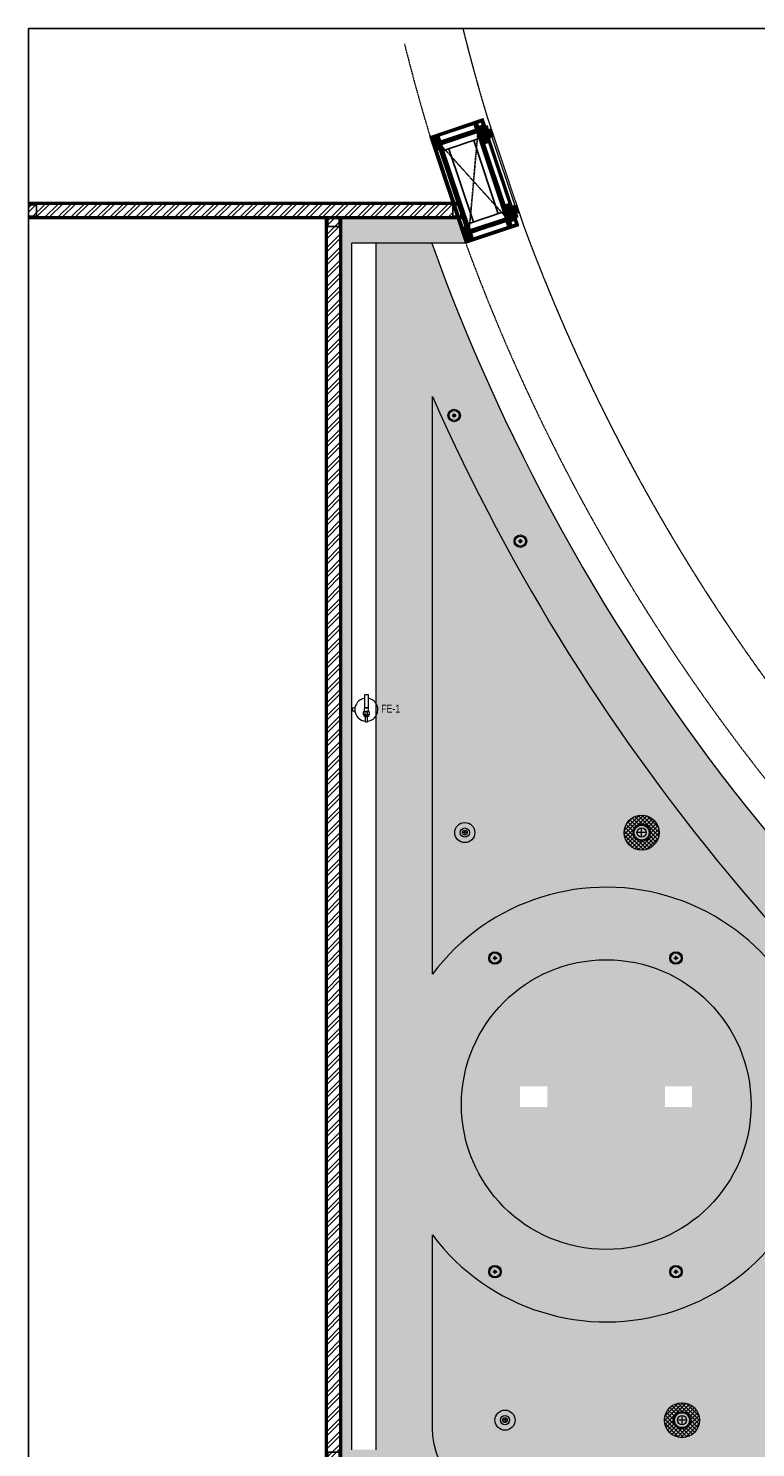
# Model space of a CAD drawing. Header units: millimetres. Extents: x 69858 to 162505, y 5570 to 25972.
# Tile 49 of 53: x 132612 to 137132, y 14289 to 23105. Entities that reach past the tile are written whole.
import ezdxf

# ---------------------------------------------------------------- set-up
doc = ezdxf.new("R2010")
doc.units = ezdxf.units.MM
doc.header["$LTSCALE"] = 2.5
doc.linetypes.add('( Hidden )', pattern=[0.375, 0.25, -0.125])
doc.linetypes.add('DASHED', pattern=[19.049999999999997, 12.7, -6.35])
for name, color, linetype in [('1', 1, 'Continuous'), ('2', 2, 'Continuous'), ('250', 250, 'Continuous'), ('6', 7, 'Continuous'), ('PROPOSED M.S WORK', 150, 'Continuous')]:
    doc.layers.add(name, color=color, linetype=linetype)
for name, color, linetype, lineweight in [('1-fire extinguisher', 1, 'Continuous', 0), ('8', 8, 'Continuous', 0), ('9', 9, 'Continuous', 0), ('A1-WOOD', 11, 'Continuous', 15), ('Dimension', 40, 'Continuous', 0), ('ELEC', 1, 'Continuous', 5), ('ELEVATION 1', 8, 'Continuous', 18), ('ELEVATION 5', 156, 'Continuous', 5), ('HATCH', 252, 'Continuous', 9), ('HATCH LIGHT', 250, 'Continuous', 0), ('HATCH MEDIUM', 251, 'Continuous', 5), ('WALL', 132, 'Continuous', 25)]:
    doc.layers.add(name, color=color, linetype=linetype, lineweight=lineweight)
doc.layers.add('A1-SS SHEET', color=7, linetype='Continuous', lineweight=15, true_color=0xe77efc)
doc.styles.add('2.5 Arial_regular_annotative', font='arial.ttf', dxfattribs={"width": 0.8, "height": 2.5})
pattern_1 = [(45.00000000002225, (-133790.8586356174, -88292.74607132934), (-25.45584412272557, 25.45584412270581), [19.19999999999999, -124.7999999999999]), (45.00000000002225, (-133793.4042200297, -88290.20048691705), (-25.45584412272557, 25.45584412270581), [27.44683919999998, -116.5531607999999]), (45.00000000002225, (-133795.9498044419, -88287.65490250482), (-25.45584412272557, 25.45584412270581), [34.97671559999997, -109.0232843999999]), (45.00000000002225, (-133798.4953888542, -88285.10931809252), (-25.45584412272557, 25.45584412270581), [34.97671559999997, -109.0232843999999]), (45.00000000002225, (-133801.0409732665, -88282.56373368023), (-25.45584412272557, 25.45584412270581), [27.44683919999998, -116.5531607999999]), (45.00000000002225, (-133803.5865576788, -88280.018149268), (-25.45584412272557, 25.45584412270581), [19.19999999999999, -124.7999999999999]), (45.00000000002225, (-133806.132142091, -88277.4725648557), (-25.45584412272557, 25.45584412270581), [25.25554199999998, -118.7444579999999]), (45.00000000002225, (-133808.6777265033, -88274.92698044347), (-25.45584412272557, 25.45584412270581), [102.8701235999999, -41.12987639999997]), (45.00000000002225, (-133811.2233109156, -88272.38139603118), (-25.45584412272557, 25.45584412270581), [94.62328439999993, -49.37671559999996]), (45.00000000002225, (-133813.7688953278, -88269.83581161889), (-25.45584412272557, 25.45584412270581), [14.86114559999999, -129.1388543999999]), (45.00000000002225, (-133762.008678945, -88267.2902272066), (-25.45584412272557, 25.45584412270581), [10.97671559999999, -133.0232843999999]), (45.00000000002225, (-133762.7941062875, -88262.0797663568), (-25.45584412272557, 25.45584412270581), [12.96561239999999, -131.0343875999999]), (45.00000000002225, (-133760.0254794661, -88254.21770004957), (-25.45584412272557, 25.45584412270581), [5.461418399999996, -138.5385815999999]), (45.00000000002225, (-133765.058186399, -88249.18499311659), (-25.45584412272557, 25.45584412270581), [5.461418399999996, -138.5385815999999]), (45.00000000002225, (-133772.9202527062, -88251.95361993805), (-25.45584412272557, 25.45584412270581), [12.96561239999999, -131.0343875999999]), (45.00000000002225, (-133778.130713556, -88251.16819259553), (-25.45584412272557, 25.45584412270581), [10.97671559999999, -133.0232843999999]), (45.00000000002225, (-133782.3340801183, -88251.97744660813), (-25.45584412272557, 25.45584412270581), [19.32790679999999, -124.6720931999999]), (45.00000000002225, (-133795.6237252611, -88253.38769782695), (-25.45584412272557, 25.45584412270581), [66.73885439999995, -77.26114559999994]), (45.00000000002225, (-133742.3675749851, -88244.25501069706), (-25.45584412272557, 25.45584412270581), [3.423284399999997, -140.5767155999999]), (45.00000000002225, (-133744.9131593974, -88241.70942628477), (-25.45584412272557, 25.45584412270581), [8.233379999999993, -135.7666199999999]), (45.00000000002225, (-133747.4587438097, -88239.16384187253), (-25.45584412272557, 25.45584412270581), [16.15035599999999, -127.8496439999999]), (45.00000000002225, (-133750.004328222, -88236.61825746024), (-25.45584412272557, 25.45584412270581), [26.04656999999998, -117.9534299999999]), (45.00000000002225, (-133752.5499126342, -88234.07267304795), (-25.45584412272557, 25.45584412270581), [34.29340919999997, -109.7065907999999]), (45.00000000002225, (-133755.0954970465, -88231.52708863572), (-25.45584412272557, 25.45584412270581), [41.82328439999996, -102.1767155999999]), (45.00000000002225, (-133761.0304329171, -88232.37085568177), (-25.45584412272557, 25.45584412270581), [46.61655119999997, -97.38344879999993]), (45.00000000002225, (-133716.1810208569, -88218.06845656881), (-25.45584412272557, 25.45584412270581), [9.589904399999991, -134.4100955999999]), (45.00000000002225, (-133719.2543770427, -88214.68932817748), (-25.45584412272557, 25.45584412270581), [17.07445319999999, -126.9255467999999]), (45.00000000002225, (-133716.3131163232, -88206.32115811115), (-25.45584412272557, 25.45584412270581), [10.97671559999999, -133.0232843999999]), (45.00000000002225, (-133717.0985436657, -88201.11069726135), (-25.45584412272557, 25.45584412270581), [12.96561239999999, -131.0343875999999]), (45.00000000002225, (-133714.3299168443, -88193.24863095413), (-25.45584412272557, 25.45584412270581), [5.461418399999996, -138.5385815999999]), (45.00000000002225, (-133719.3626237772, -88188.2159240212), (-25.45584412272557, 25.45584412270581), [5.461418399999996, -138.5385815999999]), (45.00000000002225, (-133727.2246900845, -88190.98455084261), (-25.45584412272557, 25.45584412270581), [12.96561239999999, -131.0343875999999]), (45.00000000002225, (-133732.4351509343, -88190.19912350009), (-25.45584412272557, 25.45584412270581), [10.97671559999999, -133.0232843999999]), (52.12501600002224, (-133773.7631160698, -88260.37704530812), (101.823376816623, 101.8233757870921), [14.17878119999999, -276.0624971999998]), (52.12501600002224, (-133781.633127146, -88263.15588755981), (101.823376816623, 101.8233757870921), [14.19172199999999, -276.0495563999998]), (52.12501600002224, (-133790.01010748, -88266.44169906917), (101.823376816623, 101.8233757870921), [19.34941799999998, -270.8918603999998]), (52.12501600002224, (-133788.2737770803, -88259.61419984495), (101.823376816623, 101.8233757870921), [9.674709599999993, -280.5665687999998]), (52.12501600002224, (-133754.2469689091, -88259.5285171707), (101.823376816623, 101.8233757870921), [19.34941799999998, -270.8918603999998]), (52.12501600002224, (-133753.6260338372, -88252.91169390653), (101.823376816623, 101.8233757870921), [14.19172199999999, -276.0495563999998]), (52.12501600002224, (-133756.1636734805, -88250.355894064), (101.823376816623, 101.8233757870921), [14.17878119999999, -276.0624971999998]), (52.12501600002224, (-133728.0675534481, -88199.40797621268), (101.823376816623, 101.8233757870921), [14.17878119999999, -276.0624971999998]), (52.12501600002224, (-133735.9375645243, -88202.18681846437), (101.823376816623, 101.8233757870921), [14.19172199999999, -276.0495563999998]), (52.12501600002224, (-133744.3145448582, -88205.47262997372), (101.823376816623, 101.8233757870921), [19.34941799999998, -270.8918603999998]), (52.12501600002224, (-133748.4322287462, -88206.19620131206), (101.823376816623, 101.8233757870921), [9.674709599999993, -280.5665687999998]), (52.12501600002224, (-133697.9448045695, -88202.37782469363), (101.823376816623, 101.8233757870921), [14.51206439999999, -275.7292139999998]), (52.12501600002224, (-133709.3999344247, -88211.28737013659), (101.823376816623, 101.8233757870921), [29.02412759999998, -261.2171507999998]), (52.12501600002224, (-133707.1809162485, -88202.61586738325), (101.823376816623, 101.8233757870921), [21.26343719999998, -268.9778411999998]), (52.12501600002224, (-133708.5514062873, -88198.55944807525), (101.823376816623, 101.8233757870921), [19.34941799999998, -270.8918603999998]), (52.12501600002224, (-133707.9304712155, -88191.94262481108), (101.823376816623, 101.8233757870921), [14.19172199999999, -276.0495563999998]), (52.12501600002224, (-133710.4681108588, -88189.38682496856), (101.823376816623, 101.8233757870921), [14.17878119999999, -276.0624971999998]), (217.8749840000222, (-133750.004328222, -88236.61825746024), (-101.823375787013, -101.8233768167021), [14.17878119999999, -276.0624971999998]), (37.87498400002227, (-133777.2821854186, -88279.16962113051), (101.8233757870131, 101.823376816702), [19.34941799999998, -270.8918603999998]), (37.87498400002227, (-133773.9963739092, -88270.79264079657), (101.8233757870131, 101.823376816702), [14.19172199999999, -276.0495563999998]), (37.87498400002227, (-133771.2175316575, -88262.92262972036), (101.8233757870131, 101.823376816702), [14.17878119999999, -276.0624971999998]), (217.8749840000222, (-133752.5499126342, -88234.07267304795), (-101.823375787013, -101.8233768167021), [14.19172199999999, -276.0495563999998]), (217.8749840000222, (-133755.0954970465, -88231.52708863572), (-101.823375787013, -101.8233768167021), [19.34941799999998, -270.8918603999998]), (217.8749840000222, (-133761.0304329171, -88232.37085568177), (-101.823375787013, -101.8233768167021), [9.674709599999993, -280.5665687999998]), (37.87498400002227, (-133803.2604784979, -88259.32739478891), (101.8233757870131, 101.823376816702), [9.674709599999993, -280.5665687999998]), (217.8749840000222, (-133717.0366876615, -88224.01529219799), (-101.823375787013, -101.8233768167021), [29.02412759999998, -261.2171507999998]), (217.8749840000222, (-133716.1810208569, -88218.06845656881), (-101.823375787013, -101.8233768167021), [29.02412759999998, -261.2171507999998]), (217.8749840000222, (-133719.2543770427, -88214.68932817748), (-101.823375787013, -101.8233768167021), [21.26343719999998, -268.9778411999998]), (37.87498400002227, (-133731.5866227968, -88218.20055203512), (101.8233757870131, 101.823376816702), [19.34941799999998, -270.8918603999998]), (37.87498400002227, (-133728.3008112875, -88209.82357170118), (101.8233757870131, 101.823376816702), [14.19172199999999, -276.0495563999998]), (37.87498400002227, (-133725.5219690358, -88201.95356062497), (101.8233757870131, 101.823376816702), [14.17878119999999, -276.0624971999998]), (217.8749840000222, (-133704.3087656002, -88175.6491883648), (-101.823375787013, -101.8233768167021), [14.17878119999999, -276.0624971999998]), (217.8749840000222, (-133706.8543500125, -88173.1036039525), (-101.823375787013, -101.8233768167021), [14.19172199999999, -276.0495563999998]), (217.8749840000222, (-133709.3999344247, -88170.55801954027), (-101.823375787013, -101.8233768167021), [19.34941799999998, -270.8918603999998]), (217.8749840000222, (-133711.945518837, -88168.01243512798), (-101.823375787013, -101.8233768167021), [14.51206439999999, -275.7292139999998]), (45.00000000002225, (-133761.9148495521, -88252.32832996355), (-25.45584412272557, 25.45584412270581), [5.461418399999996, -138.5385815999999]), (45.00000000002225, (-133763.2118205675, -88251.0313589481), (-25.45584412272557, 25.45584412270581), [5.461418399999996, -138.5385815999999]), (45.00000000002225, (-133716.2192869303, -88191.3592608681), (-25.45584412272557, 25.45584412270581), [5.461418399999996, -138.5385815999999]), (45.00000000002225, (-133717.5162579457, -88190.0622898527), (-25.45584412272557, 25.45584412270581), [5.461418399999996, -138.5385815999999]), (37.87498400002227, (-133767.7512186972, -88256.86772894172), (101.8233757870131, 101.823376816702), [7.393871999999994, -282.8474063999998]), (52.12501600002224, (-133767.7512186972, -88256.86772894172), (101.823376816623, 101.8233757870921), [7.393871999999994, -282.8474063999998]), (217.8749840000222, (-133753.5136454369, -88242.63015568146), (-101.823375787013, -101.8233768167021), [7.393871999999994, -282.8474063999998]), (52.12501600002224, (-133758.0530435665, -88248.46652397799), (101.823376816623, 101.8233757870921), [7.393871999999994, -282.8474063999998]), (37.87498400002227, (-133722.0556552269, -88195.89865899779), (101.8233757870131, 101.823376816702), [7.393871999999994, -282.8474063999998]), (52.12501600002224, (-133722.0556552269, -88195.89865899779), (101.823376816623, 101.8233757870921), [7.393871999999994, -282.8474063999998]), (217.8749840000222, (-133707.8180828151, -88181.66108658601), (-101.823375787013, -101.8233768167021), [7.393871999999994, -282.8474063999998]), (52.12501600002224, (-133712.3574809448, -88187.49745488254), (101.823376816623, 101.8233757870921), [7.393871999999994, -282.8474063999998])]
pattern_2 = [(90, (-264122.1606922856, 233636.0664754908), (-3.175, 1.944126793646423e-16), []), (135, (-264122.1606922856, 233636.0664754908), (-6.349995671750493, -6.349995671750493), [4.490128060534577, -8.980256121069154])]
pattern_3 = [(135, (85579.4988357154, -135167.2498167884), (-10.0000002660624, -2.940390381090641e-15), [4.242641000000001, -9.899495]), (153.434949, (85576.4988357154, -135164.2498167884), (-10.000000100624, -3.090594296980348e-08), [4.472135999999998, -17.88854399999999]), (135, (85572.4988357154, -135162.2498167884), (-2.940390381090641e-15, 10.0000002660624), [1.414214, -12.727922]), (116.565051, (85571.4988357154, -135161.2498167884), (3.090593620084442e-08, 10.000000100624), [4.472135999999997, -17.88854399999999]), (135, (85579.4988357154, -135163.2498167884), (-10.0000002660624, -2.940390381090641e-15), [4.242641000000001, -9.899495]), (146.309932, (85577.4988357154, -135167.2498167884), (-10.00000006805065, 8.273213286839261e-08), [3.605550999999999, -32.44996099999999]), (146.309932, (85575.4988357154, -135162.2498167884), (-10.00000006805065, 8.273213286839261e-08), [3.605550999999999, -32.44996099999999]), (116.565051, (85573.4988357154, -135167.2498167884), (3.090593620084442e-08, 10.000000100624), [4.472135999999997, -17.88854399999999]), (146.309932, (85577.4988357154, -135157.2498167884), (-10.00000006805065, 8.273213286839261e-08), [3.605550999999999, -32.44996099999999]), (146.309932, (85575.4988357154, -135152.2498167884), (-10.00000006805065, 8.273213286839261e-08), [3.605550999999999, -32.44996099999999])]
pattern_4 = [(45, (-117.4317338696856, 31.78110519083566), (-2.245064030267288, 2.245064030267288), []), (45, (-115.18666886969, 31.78110519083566), (-2.245064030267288, 2.245064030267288), [1.5875, -0.79375])]
pattern_5 = [(45, (64811.69935972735, -20916.01759239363), (-40.41115254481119, 40.41115254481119), []), (45, (64838.64013972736, -20916.01759239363), (-40.41115254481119, 40.41115254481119), [])]

# ---------------------------------------------------------------- blocks, each defined once
blk = doc.blocks.new('FE-1')
at = {"color": 1, "linetype": 'Continuous', "lineweight": 0, "ltscale": 250}
for p, q in [((3757577.614212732, 587337.8601783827), (3757577.614212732, 587345.9645867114)), ((3757577.614212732, 587345.9645867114), (3757582.0544693, 587345.9645867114)), ((3757582.0544693, 587343.6116689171), (3757577.614212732, 587343.6116689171)), ((3757582.0544693, 587340.2130961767), (3757577.614212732, 587340.2130961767)), ((3757582.0544693, 587345.9645867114), (3757582.0544693, 587337.8601783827)), ((3757572.80759276, 587325.5799873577), (3757572.80759276, 587321.8527543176)), ((3757572.80759276, 587321.8527543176), (3757576.945153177, 587321.8527543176)), ((3757576.945153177, 587325.5799873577), (3757576.945153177, 587321.8527543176)), ((3757582.0544693, 587337.8601783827), (3757577.614212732, 587337.8601783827))]:
    blk.add_line(p, q, dxfattribs=at)
for points in [[(3757553.593905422, 587339.5594971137), (3757553.593905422, 587344.26526798), (3757572.138533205, 587344.26526798), (3757572.138533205, 587339.5594971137)], [(3757582.0544693, 587338.6445166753), (3757582.0544693, 587345.1802484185), (3757584.405203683, 587345.1802484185), (3757584.405203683, 587338.6445166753)], [(3757584.405203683, 587340.866662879), (3757584.405203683, 587342.9581022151), (3757592.502185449, 587342.9581022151), (3757592.502185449, 587340.866662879)]]:
    blk.add_lwpolyline(points, close=True, dxfattribs=at)
at = {"color": 1, "linetype": 'Continuous', "lineweight": 0, "ltscale": 250, "const_width": 0.9514388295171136}
blk.add_lwpolyline([(3757570.738795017, 587325.5799873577), (3757572.80759276, 587325.5799873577), (3757572.80759276, 587321.8527543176), (3757576.945153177, 587321.8527543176), (3757576.945153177, 587325.5799873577), (3757579.013950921, 587325.5799873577)], dxfattribs=at)
at = {"color": 1, "linetype": 'Continuous', "lineweight": 0, "ltscale": 250}
blk.add_circle((3757574.876372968, 587341.9123825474), 2.737839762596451, dxfattribs=at)
for start, end in [(3.694464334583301, 171.6637779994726), (188.3362220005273, 356.3055356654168)]:
    blk.add_arc((3757574.876372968, 587341.9123825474), 16.22883936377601, start, end, dxfattribs=at)
blk = doc.blocks.new('*U99')
at = {"color": 8}
for points in [[(0, 0), (2688.043407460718, 0), (2688.043407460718, -10), (0, -10)], [(0, -15), (50, -15), (50.00000000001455, -85), (1.455191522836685e-11, -85)], [(2638.043407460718, -15.00000000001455), (2688.043407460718, -15.00000000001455), (2688.043407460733, -85.00000000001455), (2638.043407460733, -85.00000000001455)], [(0, -100), (2688.043407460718, -100), (2688.043407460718, -90), (0, -90)]]:
    blk.add_lwpolyline(points, close=True, dxfattribs=at)
blk = doc.blocks.new('MS-C1')
at = {"layer": 'PROPOSED M.S WORK', "lineweight": 5, "true_color": 0x545454}
h = blk.add_hatch(dxfattribs=at)
h.set_pattern_fill('ANSI33', color=251, scale=0.5)
h.set_pattern_definition([(45, (-290, 65.0000000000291), (-2.245064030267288, 2.245064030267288), []), (45, (-287.7549350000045, 65.0000000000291), (-2.245064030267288, 2.245064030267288), [1.5875, -0.79375])])
edge = h.paths.add_edge_path()
edge.add_line((-240, 115.0000000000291), (-290, 115.0000000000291))
edge.add_line((-290, 115.0000000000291), (-290, 65.0000000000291))
edge.add_line((-290, 65.0000000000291), (-286.3819660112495, 66.80901699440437))
edge.add_arc((-287.5, 69.04508497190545), 2.500000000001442, 296.565051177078, 360)
edge.add_line((-285, 69.04508497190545), (-285, 110.0000000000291))
edge.add_line((-285, 110.0000000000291), (-244.0450849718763, 110.0000000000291))
edge.add_arc((-244.0450849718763, 112.5000000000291), 2.5, 270, 333.434948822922)
edge.add_line((-241.8090169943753, 111.3819660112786), (-240, 115.0000000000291))
h = blk.add_hatch(dxfattribs=at)
h.set_pattern_fill('ANSI33', color=251, scale=0.5)
h.set_pattern_definition([(45, (-117.4317338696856, 4.781105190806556), (-2.245064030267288, 2.245064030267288), []), (45, (-115.18666886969, 4.781105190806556), (-2.245064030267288, 2.245064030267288), [1.5875, -0.79375])])
edge = h.paths.add_edge_path()
edge.add_line((240, 115), (290, 115))
edge.add_line((290, 115), (290, 65))
edge.add_line((290, 65), (286.3819660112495, 66.80901699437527))
edge.add_arc((287.5, 69.04508497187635), 2.500000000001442, 180, 243.434948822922, ccw=False)
edge.add_line((285, 69.04508497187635), (285, 110))
edge.add_line((285, 110), (244.0450849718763, 110))
edge.add_arc((244.0450849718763, 112.5), 2.5, 206.565051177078, 270, ccw=False)
edge.add_line((241.8090169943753, 111.3819660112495), (240, 115))
h = blk.add_hatch(dxfattribs=at)
h.set_pattern_fill('ANSI33', color=251, scale=0.5)
h.set_pattern_definition(pattern_4)
edge = h.paths.add_edge_path()
edge.add_line((-240, -137.9999999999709), (-290, -137.9999999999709))
edge.add_line((-290, -137.9999999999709), (-290, -87.9999999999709))
edge.add_line((-290, -87.9999999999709), (-286.3819660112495, -89.80901699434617))
edge.add_arc((-287.5, -92.04508497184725), 2.500000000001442, 0, 63.434948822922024, ccw=False)
edge.add_line((-285, -92.04508497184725), (-285, -132.9999999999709))
edge.add_line((-285, -132.9999999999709), (-244.0450849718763, -132.9999999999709))
edge.add_arc((-244.0450849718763, -135.4999999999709), 2.5, 26.565051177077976, 90, ccw=False)
edge.add_line((-241.8090169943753, -134.3819660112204), (-240, -137.9999999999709))
h = blk.add_hatch(dxfattribs=at)
h.set_pattern_fill('ANSI33', color=251, scale=0.5)
h.set_pattern_definition(pattern_4)
edge = h.paths.add_edge_path()
edge.add_line((240, -138), (290, -138))
edge.add_line((290, -138), (290, -88))
edge.add_line((290, -88), (286.3819660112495, -89.80901699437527))
edge.add_arc((287.5, -92.04508497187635), 2.500000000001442, 116.565051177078, 180)
edge.add_line((285, -92.04508497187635), (285, -133))
edge.add_line((285, -133), (244.0450849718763, -133))
edge.add_arc((244.0450849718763, -135.5), 2.5, 90, 153.434948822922)
edge.add_line((241.8090169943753, -134.3819660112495), (240, -138))
at = {"layer": 'PROPOSED M.S WORK', "linetype": 'DASHED', "ltscale": 0.02}
for p, q in [((-290, 115.0000000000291), (290, -138)), ((290, 115), (-290, -137.9999999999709))]:
    blk.add_line(p, q, dxfattribs=at)
at = {"layer": 'PROPOSED M.S WORK'}
for p, q in [((-285, -127.9999999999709), (-285, 105.0000000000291)), ((-280, -127.9999999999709), (-280, 105.0000000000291)), ((-240, -127.9999999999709), (-240, 105.0000000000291)), ((240, -128), (240, 105)), ((280, -128), (280, 105)), ((285, -128), (285, 105))]:
    blk.add_line(p, q, dxfattribs=at)
for points in [[(-240, 115.0000000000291), (-290, 115.0000000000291), (-290, 65.0000000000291), (-286.3819660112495, 66.80901699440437, 0.2840790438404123), (-285, 69.04508497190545), (-285, 110.0000000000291), (-244.0450849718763, 110.0000000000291, 0.2840790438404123), (-241.8090169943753, 111.3819660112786), (-240, 115.0000000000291)], [(240, 115), (290, 115), (290, 65), (286.3819660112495, 66.80901699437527, -0.2840790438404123), (285, 69.04508497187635), (285, 110), (244.0450849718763, 110, -0.2840790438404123), (241.8090169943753, 111.3819660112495), (240, 115)], [(-240, -137.9999999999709), (-290, -137.9999999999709), (-290, -87.9999999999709), (-286.3819660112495, -89.80901699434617, -0.2840790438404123), (-285, -92.04508497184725), (-285, -132.9999999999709), (-244.0450849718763, -132.9999999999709, -0.2840790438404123), (-241.8090169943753, -134.3819660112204), (-240, -137.9999999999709)], [(240, -138), (290, -138), (290, -88), (286.3819660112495, -89.80901699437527, 0.2840790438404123), (285, -92.04508497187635), (285, -133), (244.0450849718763, -133, 0.2840790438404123), (241.8090169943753, -134.3819660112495), (240, -138)]]:
    blk.add_lwpolyline(points, format="xyb", dxfattribs=at)
blk.add_lwpolyline([(-290, 115.0000000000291), (290, 115), (290, -138), (-290, -137.9999999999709)], close=True, dxfattribs=at)
for points in [[(-285, 110.0000000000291), (285, 110)], [(-285, 105.0000000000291), (285, 105)], [(-240, 70.0000000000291), (240, 70)], [(-285, -127.9999999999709), (285, -128)], [(-285, -132.9999999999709), (285, -133)], [(-240, -92.9999999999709), (240, -93)]]:
    blk.add_lwpolyline(points, dxfattribs=at)
blk = doc.blocks.new('A$C47C848D8')
at = {"layer": '2', "lineweight": 5}
h = blk.add_hatch(color=8, dxfattribs=at)
h.dxf.hatch_style = 1
h.paths.add_polyline_path([(-225, -174.7268435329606), (225, -174.7268435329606), (225, -176.2268435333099), (-225, -176.2268435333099)])
at = {"layer": '250', "lineweight": 5}
h = blk.add_hatch(dxfattribs=at)
h.set_pattern_fill('DOLMIT', color=8, scale=0.5, angle=90)
h.set_pattern_definition(pattern_2)
h.paths.add_polyline_path([(334, -162.7268435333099), (346, -162.7268435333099), (346, 165.273156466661), (334, 165.273156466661)])
h.paths.add_polyline_path([(-334, 153.273156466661), (334, 153.273156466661), (334, 165.273156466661), (-334, 165.273156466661)])
h.paths.add_polyline_path([(-334, -162.7268435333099), (-346, -162.7268435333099), (-346, 165.273156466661), (-334, 165.273156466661)])
h.paths.add_polyline_path([(-312, -137.4999999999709), (-300, -137.4999999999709), (-300, -162.7268435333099), (-312, -162.7268435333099)])
h.paths.add_polyline_path([(-300, -162.7268435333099), (-346, -162.7268435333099), (-346, -174.7268435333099), (-300, -174.7268435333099)])
h.paths.add_polyline_path([(300, -162.7268435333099), (346, -162.7268435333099), (346, -174.7268435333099), (300, -174.7268435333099)])
h.paths.add_polyline_path([(312, -137.4999999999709), (300, -137.4999999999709), (300, -162.7268435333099), (312, -162.7268435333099)])
h.paths.add_polyline_path([(334, 139.5000000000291), (252, 139.5000000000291), (252, 153.273156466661), (334, 153.273156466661)])
h.paths.add_polyline_path([(-334, 139.5000000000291), (-252, 139.5000000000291), (-252, 153.273156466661), (-334, 153.273156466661)])
h = blk.add_hatch(dxfattribs=at)
h.set_pattern_fill('DOLMIT', color=8, scale=0.5, angle=90)
h.set_pattern_definition(pattern_2)
h.paths.add_polyline_path([(-290, -125.4999999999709), (290, -125.4999999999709), (290, -137.4999999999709), (-290, -137.4999999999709)])
h.paths.add_polyline_path([(-302, 139.5000000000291), (-290, 139.5000000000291), (-290, -137.4999999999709), (-302, -137.4999999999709)])
h.paths.add_polyline_path([(290, -137.4999999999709), (302, -137.4999999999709), (302, 139.5000000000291), (290, 139.5000000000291)])
h.paths.add_polyline_path([(-290, 139.5000000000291), (290, 139.5000000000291), (290, 127.5000000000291), (-290, 127.5000000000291)])
h = blk.add_hatch(dxfattribs=at)
h.set_pattern_fill('DOLMIT', color=8, scale=0.5, angle=90)
h.set_pattern_definition(pattern_2)
h.paths.add_polyline_path([(225, -162.7268435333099), (-225, -162.7268435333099), (-225, -174.7268435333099), (225, -174.7268435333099)])
at = {"layer": '8', "lineweight": 5}
h = blk.add_hatch(dxfattribs=at)
h.set_pattern_fill('PGRAIN', color=8, scale=1.199999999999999, angle=45.00000000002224, style=0)
h.set_pattern_definition(pattern_1)
h.paths.add_polyline_path([(-300, -137.4999999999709), (-224.9999999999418, -137.4999999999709), (-225, -205.7268435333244), (-275, -205.7268435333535), (-275, -191.226843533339), (-300.0000000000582, -191.2268435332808)])
h = blk.add_hatch(dxfattribs=at)
h.set_pattern_fill('PGRAIN', color=8, scale=1.199999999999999, angle=45.00000000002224, style=0)
h.set_pattern_definition(pattern_1)
h.paths.add_polyline_path([(300, -137.4999999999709), (224.9999999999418, -137.4999999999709), (225, -205.7268435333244), (275, -205.7268435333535), (275, -191.226843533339), (300.0000000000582, -191.2268435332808)])
at = {"layer": '9', "lineweight": 5}
h = blk.add_hatch(dxfattribs=at)
h.set_pattern_fill('CSWOOD2', color=8, angle=90.00000000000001)
h.set_pattern_definition(pattern_3)
h.paths.add_polyline_path([(-302, 114.5000000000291), (-334, 114.5), (-334, 139.5000000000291), (-302, 139.5000000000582)])
h = blk.add_hatch(dxfattribs=at)
h.set_pattern_fill('CSWOOD2', color=8, angle=90.00000000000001)
h.set_pattern_definition(pattern_3)
h.paths.add_polyline_path([(302, 114.5000000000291), (334, 114.5), (334, 139.5000000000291), (302, 139.5000000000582)])
h = blk.add_hatch(dxfattribs=at)
h.set_pattern_fill('CSWOOD2', color=8, angle=90.00000000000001)
h.set_pattern_definition(pattern_3)
h.paths.add_polyline_path([(-302, -112.4999999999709), (-334, -112.4999999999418), (-334, -137.4999999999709), (-302, -137.5)])
h = blk.add_hatch(dxfattribs=at)
h.set_pattern_fill('CSWOOD2', color=8, angle=90.00000000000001)
h.set_pattern_definition([(135, (85684.9988357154, -135192.363238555), (-10.0000002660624, -2.940390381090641e-15), [4.242641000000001, -9.899495]), (153.434949, (85681.9988357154, -135189.363238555), (-10.000000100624, -3.090594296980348e-08), [4.472135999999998, -17.88854399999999]), (135, (85677.9988357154, -135187.363238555), (-2.940390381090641e-15, 10.0000002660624), [1.414214, -12.727922]), (116.565051, (85676.9988357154, -135186.363238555), (3.090593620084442e-08, 10.000000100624), [4.472135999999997, -17.88854399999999]), (135, (85684.9988357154, -135188.363238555), (-10.0000002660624, -2.940390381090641e-15), [4.242641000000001, -9.899495]), (146.309932, (85682.9988357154, -135192.363238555), (-10.00000006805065, 8.273213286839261e-08), [3.605550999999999, -32.44996099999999]), (146.309932, (85680.9988357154, -135187.363238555), (-10.00000006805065, 8.273213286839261e-08), [3.605550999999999, -32.44996099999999]), (116.565051, (85678.9988357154, -135192.363238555), (3.090593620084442e-08, 10.000000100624), [4.472135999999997, -17.88854399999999]), (146.309932, (85682.9988357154, -135182.363238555), (-10.00000006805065, 8.273213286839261e-08), [3.605550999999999, -32.44996099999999]), (146.309932, (85680.9988357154, -135177.363238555), (-10.00000006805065, 8.273213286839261e-08), [3.605550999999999, -32.44996099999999])])
h.paths.add_polyline_path([(-200, -137.4999999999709), (-225, -137.4999999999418), (-225, -162.7268435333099), (-200, -162.726843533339)])
h = blk.add_hatch(dxfattribs=at)
h.set_pattern_fill('CSWOOD2', color=8, angle=90.00000000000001)
h.set_pattern_definition([(135, (86109.9988357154, -135192.363238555), (-10.0000002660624, -2.940390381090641e-15), [4.242641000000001, -9.899495]), (153.434949, (86106.9988357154, -135189.363238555), (-10.000000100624, -3.090594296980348e-08), [4.472135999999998, -17.88854399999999]), (135, (86102.9988357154, -135187.363238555), (-2.940390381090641e-15, 10.0000002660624), [1.414214, -12.727922]), (116.565051, (86101.9988357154, -135186.363238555), (3.090593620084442e-08, 10.000000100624), [4.472135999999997, -17.88854399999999]), (135, (86109.9988357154, -135188.363238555), (-10.0000002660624, -2.940390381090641e-15), [4.242641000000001, -9.899495]), (146.309932, (86107.9988357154, -135192.363238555), (-10.00000006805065, 8.273213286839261e-08), [3.605550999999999, -32.44996099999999]), (146.309932, (86105.9988357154, -135187.363238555), (-10.00000006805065, 8.273213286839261e-08), [3.605550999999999, -32.44996099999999]), (116.565051, (86103.9988357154, -135192.363238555), (3.090593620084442e-08, 10.000000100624), [4.472135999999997, -17.88854399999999]), (146.309932, (86107.9988357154, -135182.363238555), (-10.00000006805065, 8.273213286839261e-08), [3.605550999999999, -32.44996099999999]), (146.309932, (86105.9988357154, -135177.363238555), (-10.00000006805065, 8.273213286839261e-08), [3.605550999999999, -32.44996099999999])])
h.paths.add_polyline_path([(225, -137.4999999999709), (200, -137.4999999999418), (200, -162.7268435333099), (225, -162.726843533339)])
h = blk.add_hatch(dxfattribs=at)
h.set_pattern_fill('CSWOOD2', color=8, angle=90.00000000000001)
h.set_pattern_definition(pattern_3)
h.paths.add_polyline_path([(302, -112.4999999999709), (334, -112.4999999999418), (334, -137.4999999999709), (302, -137.5)])
at = {"layer": '1', "color": 8, "lineweight": 5}
for points in [[(-334, -162.7268435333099), (-346, -162.7268435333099), (-346, 165.273156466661), (-334, 165.273156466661)], [(-334, 153.273156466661), (334, 153.273156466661), (334, 165.273156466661), (-334, 165.273156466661)], [(-334, 139.5000000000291), (-252, 139.5000000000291), (-252, 153.273156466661), (-334, 153.273156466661)], [(-302, 139.5000000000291), (-290, 139.5000000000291), (-290, -137.4999999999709), (-302, -137.4999999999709)], [(-290, 139.5000000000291), (290, 139.5000000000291), (290, 127.5000000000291), (-290, 127.5000000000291)], [(334, 139.5000000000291), (252, 139.5000000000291), (252, 153.273156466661), (334, 153.273156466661)], [(290, -137.4999999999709), (302, -137.4999999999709), (302, 139.5000000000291), (290, 139.5000000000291)], [(334, -162.7268435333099), (346, -162.7268435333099), (346, 165.273156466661), (334, 165.273156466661)], [(-300, -162.7268435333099), (-346, -162.7268435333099), (-346, -174.7268435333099), (-300, -174.7268435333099)], [(-312, -137.4999999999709), (-300, -137.4999999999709), (-300, -162.7268435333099), (-312, -162.7268435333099)], [(-290, -125.4999999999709), (290, -125.4999999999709), (290, -137.4999999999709), (-290, -137.4999999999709)], [(225, -162.7268435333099), (-225, -162.7268435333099), (-225, -174.7268435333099), (225, -174.7268435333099)], [(312, -137.4999999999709), (300, -137.4999999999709), (300, -162.7268435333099), (312, -162.7268435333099)], [(300, -162.7268435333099), (346, -162.7268435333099), (346, -174.7268435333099), (300, -174.7268435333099)]]:
    blk.add_lwpolyline(points, close=True, dxfattribs=at)
at = {"layer": '2', "color": 8, "lineweight": 5}
blk.add_lwpolyline([(-225, -174.7268435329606), (225, -174.7268435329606), (225, -176.2268435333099), (-225, -176.2268435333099)], close=True, dxfattribs=at)
at = {"layer": '6', "color": 8, "linetype": 'ByBlock', "lineweight": 5, "const_width": 1}
for points in [[(-225, -137.4999999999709), (-300, -137.4999999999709), (-300, -191.2268435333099), (-275, -191.2268435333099), (-275, -205.726843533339), (-225, -205.726843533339)], [(225, -137.4999999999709), (300, -137.4999999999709), (300, -191.2268435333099), (275, -191.2268435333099), (275, -205.726843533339), (225, -205.726843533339)]]:
    blk.add_lwpolyline(points, close=True, dxfattribs=at)
at = {"layer": '6', "color": 8, "lineweight": 5}
blk.add_lwpolyline([(-225, -176.2268435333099), (225, -176.2268435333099), (225, -194.2268435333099), (-225, -194.2268435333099)], close=True, dxfattribs=at)
at = {"layer": 'A1-SS SHEET', "color": 8, "lineweight": 5}
blk.add_lwpolyline([(346, -174.7268435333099), (300, -174.7268435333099), (300, -178.7268435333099), (346, -178.7268435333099)], close=True, dxfattribs=at)
at = {"layer": 'A1-WOOD', "color": 8, "lineweight": 5}
for points in [[(-302, 114.5000000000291), (-334, 114.5000000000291), (-334, 139.5000000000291), (-302, 139.5000000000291)], [(302, 114.5000000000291), (334, 114.5000000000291), (334, 139.5000000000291), (302, 139.5000000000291)], [(-302, -137.4999999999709), (-334, -137.4999999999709), (-334, -112.4999999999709), (-302, -112.4999999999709)], [(-225, -137.4999999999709), (-200, -137.4999999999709), (-200, -162.7268435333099), (-225, -162.7268435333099)], [(200, -162.7268435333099), (225, -162.7268435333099), (225, -137.4999999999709), (200, -137.4999999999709)], [(302, -137.4999999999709), (334, -137.4999999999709), (334, -112.4999999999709), (302, -112.4999999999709)]]:
    blk.add_lwpolyline(points, close=True, dxfattribs=at)
at = {"layer": 'ELEVATION 5', "color": 8, "lineweight": 5}
for points in [[(-350, -178.7268435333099), (-346, -178.7268435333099), (-346, 169.273156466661), (-350, 169.273156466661)], [(-346, 169.273156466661), (346, 169.273156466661), (346, 165.273156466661), (-346, 165.273156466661)], [(346, 169.273156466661), (350, 169.273156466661), (350, -178.7268435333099), (346, -178.7268435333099)], [(-300, -174.7268435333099), (-346, -174.7268435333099), (-346, -178.7268435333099), (-300, -178.7268435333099)]]:
    blk.add_lwpolyline(points, close=True, dxfattribs=at)
at = {"color": 8, "lineweight": 5}
blk.add_blockref('MS-C1', (0, 12.5), dxfattribs=at)
blk = doc.blocks.new('hatch')
h = blk.add_hatch()
h.set_pattern_fill('FLEX', color=256, scale=10)
h.set_pattern_definition([(0, (-140.1241893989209, -20916.01759239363), (0, 63.5), [63.5, -63.5]), (45, (-76.62418939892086, -20916.01759239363), (0, 63.499999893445), [15.875, -58.052561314, 15.875, -89.80256131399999])])
edge = h.paths.add_edge_path()
edge.add_arc((215877.7525466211, 2464.580589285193), 12279.95709463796, 199.7789586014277, 238.7556541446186, ccw=False)
edge.add_line((204322.2502413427, -1690.863155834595), (203976.0716136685, -1690.863155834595))
edge.add_line((203976.0716136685, -1690.863155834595), (203976.0716136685, -9185.352777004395))
edge.add_line((203976.0716136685, -9185.352777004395), (204226.0716136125, -9185.352777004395))
edge.add_line((204226.0716136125, -9185.352777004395), (204226.0716136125, -9935.352777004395))
edge.add_line((204226.0716136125, -9935.352777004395), (204226.0716136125, -9900.352777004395))
edge.add_line((204226.0716136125, -9900.352777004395), (206576.0716136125, -9900.352777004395))
edge.add_line((206576.0716136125, -9900.352777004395), (206576.0716136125, -14735.35277710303))
edge.add_line((206576.0716136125, -14735.35277710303), (209508.275232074, -14735.35277710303))
edge.add_line((209508.275232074, -14735.35277710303), (209508.275232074, -8034.329115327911))
edge = h.paths.add_edge_path(flags=16)
edge.add_arc((208658.275232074, -12135.35277710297), 500.0000000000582, 270.0000000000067, 359.9999999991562, ccw=False)
edge.add_line((208658.275232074, -12635.35277710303), (207426.0716136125, -12635.35277710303))
edge.add_arc((207426.0716136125, -12135.35277710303), 500, 180, 270, ccw=False)
edge.add_line((206926.0716136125, -12135.35277710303), (206926.0716136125, -10050.35277700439))
edge.add_arc((206427.4942636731, -10048.93012694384), 498.5793796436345, 359.8365115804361, 450.1634884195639)
edge.add_line((206426.0716136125, -9550.352777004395), (204826.0716136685, -9550.352777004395))
edge.add_arc((204826.0716136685, -9050.352777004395), 500, 180, 270, ccw=False)
edge.add_line((204326.0716136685, -9050.352777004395), (204326.0716136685, -7850.770101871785))
edge.add_arc((205406.2731338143, -7041.038865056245), 1350.000000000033, 216.8556406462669, 503.144359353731)
edge.add_line((204326.0716136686, -6231.307628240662), (204326.0716136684, -2641.737441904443))
edge.add_arc((215877.7525466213, 2464.580589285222), 12629.95709463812, 203.84739980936, 236.6434316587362)
edge.add_arc((208658.2752321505, -8502.411733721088), 499.9999999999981, -8.373035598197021e-10, 56.643431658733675, ccw=False)
edge.add_line((209158.2752321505, -8502.411733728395), (209158.275232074, -12135.35277711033))
edge = h.paths.add_edge_path(flags=16)
edge.add_arc((205406.2731338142, -7041.038865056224), 900, 0, 360)
h = blk.add_hatch()
h.set_pattern_fill('GRASS', color=256, scale=5)
h.set_pattern_definition([(90, (0, 0), (-89.8025612, 89.8025612), [23.8125, -155.7926224]), (45, (0, 0), (-89.80256121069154, 89.80256121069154), [23.8125, -103.1875]), (135, (0, 0), (-89.80256121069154, -89.80256121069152), [23.8125, -103.1875])])
edge = h.paths.add_edge_path()
edge.add_arc((208658.2752321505, -8502.411733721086), 500, 359.9999999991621, 416.6434316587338)
edge.add_arc((215877.7525466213, 2464.580589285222), 12629.9570946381, 203.8473998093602, 236.6434316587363, ccw=False)
edge.add_line((204326.0716136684, -2641.737441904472), (204326.0716136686, -6231.307628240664))
edge.add_arc((205406.2731338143, -7041.038865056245), 1350.000000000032, -143.14435935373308, 143.1443593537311, ccw=False)
edge.add_line((204326.0716136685, -7850.770101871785), (204326.0716136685, -9050.352777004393))
edge.add_arc((204826.0716136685, -9050.352777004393), 500, 180, 270)
edge.add_line((204826.0716136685, -9550.352777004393), (206426.0716136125, -9550.352777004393))
edge.add_arc((206426.0716136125, -10050.3527770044), 500.0000000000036, 3.979039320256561e-13, 90, ccw=False)
edge.add_line((206926.0716136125, -10050.35277700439), (206926.0716136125, -12135.35277710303))
edge.add_arc((207426.0716136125, -12135.35277710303), 500, 180, 270)
edge.add_line((207426.0716136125, -12635.35277710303), (208658.275232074, -12635.35277710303))
edge.add_arc((208658.275232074, -12135.352777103), 500.0000000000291, 270.0000000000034, 359.9999999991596)
edge.add_line((209158.275232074, -12135.35277711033), (209158.2752321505, -8502.411733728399))
edge = h.paths.add_edge_path(flags=17)
edge.add_arc((205406.2731338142, -7041.038865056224), 900, 0, 360)
h.paths.add_polyline_path([(204871.1371718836, -7057.170748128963), (205040.0222840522, -7057.170748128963), (205040.0222840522, -6927.646614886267), (204871.1371718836, -6927.646614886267)], flags=16)
h.paths.add_polyline_path([(205771.1371718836, -7057.170748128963), (205940.0222840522, -7057.170748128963), (205940.0222840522, -6927.646614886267), (205771.1371718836, -6927.646614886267)], flags=16)
blk.add_line((203976.0716136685, -9185.352777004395), (203976.0716136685, -1690.863155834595))
blk.add_lwpolyline([(204322.2502413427, -1690.86315583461, 0.1717267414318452), (209508.275232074, -8034.329115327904), (209508.275232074, -14735.35277710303), (206576.0716136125, -14735.35277710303), (206576.0716136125, -9900.352777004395), (204226.0716136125, -9900.352777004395)], format="xyb")
blk.add_lwpolyline([(204326.0716136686, -6231.307628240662), (204326.0716136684, -2641.737441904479, 0.1440845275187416), (208933.199105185, -8084.779282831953, -0.2523121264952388), (209158.2752321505, -8502.411733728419), (209158.275232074, -12135.35277711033, -0.4142135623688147), (208658.275232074, -12635.35277710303), (207426.0716136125, -12635.35277710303, -0.414213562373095), (206926.0716136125, -12135.35277710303), (206926.0716136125, -10050.35277700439, 0.414213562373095), (206426.0716136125, -9550.352777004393), (204826.0716136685, -9550.352777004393, -0.414213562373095), (204326.0716136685, -9050.352777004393), (204326.0716136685, -7850.770101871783, 3.001244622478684)], format="xyb", close=True)
blk.add_circle((205406.2731338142, -7041.038865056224), 900)
blk = doc.blocks.new('*U93')
at = {"color": 8}
for points in [[(0, 0), (7713.285819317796, 0), (7713.285819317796, -10), (0, -10)], [(0, -15), (50, -15), (50.00000000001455, -85), (1.455191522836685e-11, -85)], [(7663.285819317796, -15.00000000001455), (7713.285819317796, -15.00000000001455), (7713.285819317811, -85.00000000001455), (7663.285819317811, -85.00000000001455)], [(0, -100), (7713.285819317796, -100), (7713.285819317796, -90), (0, -90)]]:
    blk.add_lwpolyline(points, close=True, dxfattribs=at)
blk = doc.blocks.new('wall')
at = {"layer": 'HATCH LIGHT'}
h = blk.add_hatch(dxfattribs=at)
h.set_pattern_fill('ANSI32', color=256, scale=6)
h.set_pattern_definition(pattern_5)
h.paths.add_polyline_path([(204452.3089431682, -1537.066957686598), (204452.3089431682, -1437.066957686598), (201814.7837209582, -1437.066957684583), (201814.7837209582, -1537.066957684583)])
h = blk.add_hatch(dxfattribs=at)
h.set_pattern_fill('ANSI32', color=256, scale=6)
h.set_pattern_definition(pattern_5)
h.paths.add_polyline_path([(203761.0716136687, -1537.066957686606), (203661.0716136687, -1537.066957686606), (203661.0716136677, -9250.352777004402), (203761.0716136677, -9250.352777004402)])
h = blk.add_hatch(dxfattribs=at)
h.set_pattern_fill('ANSI36', color=256, scale=7)
h.set_pattern_definition([(45, (64811.69935972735, -20916.01759239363), (11.78658615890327, 43.2174825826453), [55.5625, -11.1125, 0, -11.1125])])
h.paths.add_polyline_path([(203826.0716136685, -1690.863155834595), (204533.147589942, -1690.863155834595), (204531.8784311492, -1687.069841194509), (204481.6907993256, -1537.066957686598), (203761.0716136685, -1537.066957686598), (203761.0716136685, -9250.352777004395), (204161.0716136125, -9250.352777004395), (204161.0716136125, -10050.35277700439), (204226.0716136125, -10050.35277700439), (204226.0716136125, -9185.352777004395), (203826.0716136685, -9185.352777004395)])
at = {"layer": 'ELEVATION 1'}
for p, q in [((204533.147589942, -1690.863155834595), (204481.6907993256, -1537.066957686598)), ((203826.0716136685, -9185.352777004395), (203826.0716136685, -1690.863155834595)), ((204533.147589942, -1690.863155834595), (203826.0716136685, -1690.863155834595))]:
    blk.add_line(p, q, dxfattribs=at)
at = {"layer": 'HATCH'}
blk.add_line((204322.2502413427, -1690.863155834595), (204322.2502413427, -1690.863155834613), dxfattribs=at)
at = {"layer": 'HATCH MEDIUM', "linetype": '( Hidden )'}
blk.add_lwpolyline([(204515.9667851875, -360.9740200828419, 0.0121040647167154), (204666.6679510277, -908.0491653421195), (204888.7708374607, -1571.879519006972, 0.1712228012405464), (209864.8845784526, -7577.92111328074), (210475.8443302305, -7919.576174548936, 0.03153968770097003), (211826.6300441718, -8517.890621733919)], format="xyb", dxfattribs=at)
at = {"layer": 'HATCH MEDIUM', "linetype": '( Hidden )', "ltscale": 2}
blk.add_lwpolyline([(204152.128335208, -451.7847150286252, 0.01222071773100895), (204309.2819670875, -1021.764262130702), (204534.9103264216, -1696.131695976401, 0.1714629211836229), (209677.0061526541, -7902.509409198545), (210297.6637615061, -8249.587613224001, 0.03165643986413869), (211696.6679567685, -8869.65027808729, 0.03165643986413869)], format="xyb", dxfattribs=at)
at = {"rotation": 108.4990962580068}
blk.add_blockref('A$C47C848D8', (204582.6227812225, -1305.239496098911), dxfattribs=at)
at = {"layer": 'WALL'}
blk.add_blockref('*U99', (201814.7837209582, -1437.066957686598), dxfattribs=at)
at = {"layer": 'WALL', "xscale": -1, "rotation": 90}
blk.add_blockref('*U93', (203661.0716136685, -1537.066957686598), dxfattribs=at)
blk = doc.blocks.new('SPOT')
for points in [[(25803.88770833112, 4858.331588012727), (25800.88770833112, 4858.331588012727)], [(25802.38770833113, 4859.831588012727), (25802.38770833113, 4856.831588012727)]]:
    blk.add_lwpolyline(points)
for radius in [6.257377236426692, 2.854242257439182, 1.5]:
    blk.add_circle((25802.38770833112, 4858.331588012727), radius)
blk = doc.blocks.new('MODEL_GF__LIGHTING$0$downligh for toi.ip44')
at = {"true_color": 0x636466}
h = blk.add_hatch(dxfattribs=at)
h.set_pattern_fill('ANSI37', color=251, scale=10)
h.set_pattern_definition([(45, (0, 0), (-22.45064030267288, 22.45064030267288), []), (135, (0, 0), (-22.45064030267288, -22.45064030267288), [])])
h.paths.add_polyline_path([(-189.4098547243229, 0, 1), (189.4098547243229, 0, 1)])
h.paths.add_polyline_path([(93.1149320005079, 0, -1), (-93.1149320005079, 0, -1)], flags=16)
h.paths.add_polyline_path([(80.60529195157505, 0, -1), (-80.60529195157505, 0, -1)], flags=0)
h.paths.add_polyline_path([(50.0801282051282, 0, -1), (-50.0801282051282, 0, -1)], flags=0)
for p, q in [((50.0801282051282, 0), (-50.0801282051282, 6.133046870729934e-15)), ((3.066523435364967e-15, 50.0801282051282), (-9.1995703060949e-15, -50.0801282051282))]:
    blk.add_line(p, q)
for radius in [189.4098547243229, 93.1149320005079, 80.60529195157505, 50.0801282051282]:
    blk.add_circle((0, 0), radius)
blk = doc.blocks.new('li1')
for p, q in [((146163.4867041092, 17374.61515864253), (146188.7419199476, 17374.61515864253)), ((146176.1143120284, 17361.98755072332), (146176.1143120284, 17387.24276656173))]:
    blk.add_line(p, q)
for radius in [39.11515864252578, 31.91689783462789, 7.669118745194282]:
    blk.add_circle((146176.1143120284, 17374.61515864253), radius)

msp = doc.modelspace()

# ---------------------------------------------------------------- linework, layer by layer
at = {"color": 8}
msp.add_lwpolyline([(132611.8765928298, 23104.9575030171), (142623.7229160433, 23104.9575030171), (142623.7229160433, 5570.230940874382), (132611.8765928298, 5570.230940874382)], close=True, dxfattribs=at)
at = {"layer": 'HATCH MEDIUM', "color": 8, "linetype": '( Hidden )', "ltscale": 2}
for points in [[(135313.0596570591, 23099.9575030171, 0.0121040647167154), (135463.7608228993, 22552.88235775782), (135685.8637093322, 21889.05200409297, 0.1712228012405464), (140661.9774503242, 15883.0104098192), (141272.937202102, 15541.35534855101, 0.03153968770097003), (142623.7229160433, 14943.04090136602)], [(134949.2212070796, 23009.14680807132, 0.01222071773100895), (135106.3748389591, 22439.16726096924), (135332.0031982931, 21764.79982712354, 0.1714629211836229), (140474.0990245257, 15558.4221139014), (141094.7566333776, 15211.34390987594, 0.03165643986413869), (142493.7608286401, 14591.28124501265, 0.03165643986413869)]]:
    msp.add_lwpolyline(points, format="xyb", dxfattribs=at)

# ---------------------------------------------------------------- block references
at = {"color": 8, "rotation": 108.4990962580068}
msp.add_blockref('A$C47C848D8', (135379.7156530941, 22155.69202700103), dxfattribs=at)
at = {"layer": '1-fire extinguisher', "xscale": 4.400255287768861, "yscale": 4.400255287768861, "zscale": 4.400255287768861, "rotation": 270}
msp.add_blockref('FE-1', (-2449741.91087152, 16553161.63672953), dxfattribs=at)
at = {"layer": 'Dimension'}
msp.add_blockref('wall', (-69202.90712812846, 23460.93152310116), dxfattribs=at)
at = {"layer": 'ELEC'}
for p in [(-10917.94982644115, 3325.451443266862), (-10506.30921921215, 2544.913930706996), (-10664.24830629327, -44.44392133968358), (-9539.24830629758, -44.44392133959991), (-10664.24830629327, -1993.001079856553), (-9539.24830629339, -1993.001079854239)]:
    msp.add_blockref('li1', p, dxfattribs=at)
at = {"layer": 'ELEC', "xscale": 10, "yscale": 10, "zscale": 10}
for p in [(-122699.6107885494, -30473.98713412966), (-122449.6107885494, -34123.98713412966)]:
    msp.add_blockref('SPOT', p, dxfattribs=at)
at = {"layer": 'ELEC', "xscale": 0.574104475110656, "yscale": 0.574104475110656, "zscale": 0.574104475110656, "rotation": 270}
for p in [(136423.2662947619, 18109.32874599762), (136674.2662947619, 14459.32874599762)]:
    msp.add_blockref('MODEL_GF__LIGHTING$0$downligh for toi.ip44', p, dxfattribs=at)
at = {"layer": 'HATCH LIGHT'}
msp.add_blockref('hatch', (-69202.90712812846, 23460.93152310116), dxfattribs=at)
at = {"layer": 'WALL', "color": 8}
msp.add_blockref('*U99', (132611.8765928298, 22023.86456541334), dxfattribs=at)

# ---------------------------------------------------------------- texts
at = {"layer": '1-fire extinguisher', "color": 1, "style": '2.5 Arial_regular_annotative', "width": 0.8}
msp.add_text('FE-1', height=48.83140910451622, dxfattribs=at).set_placement((134804.4849780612, 18854.81663215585))

doc.saveas('drawing.dxf')
